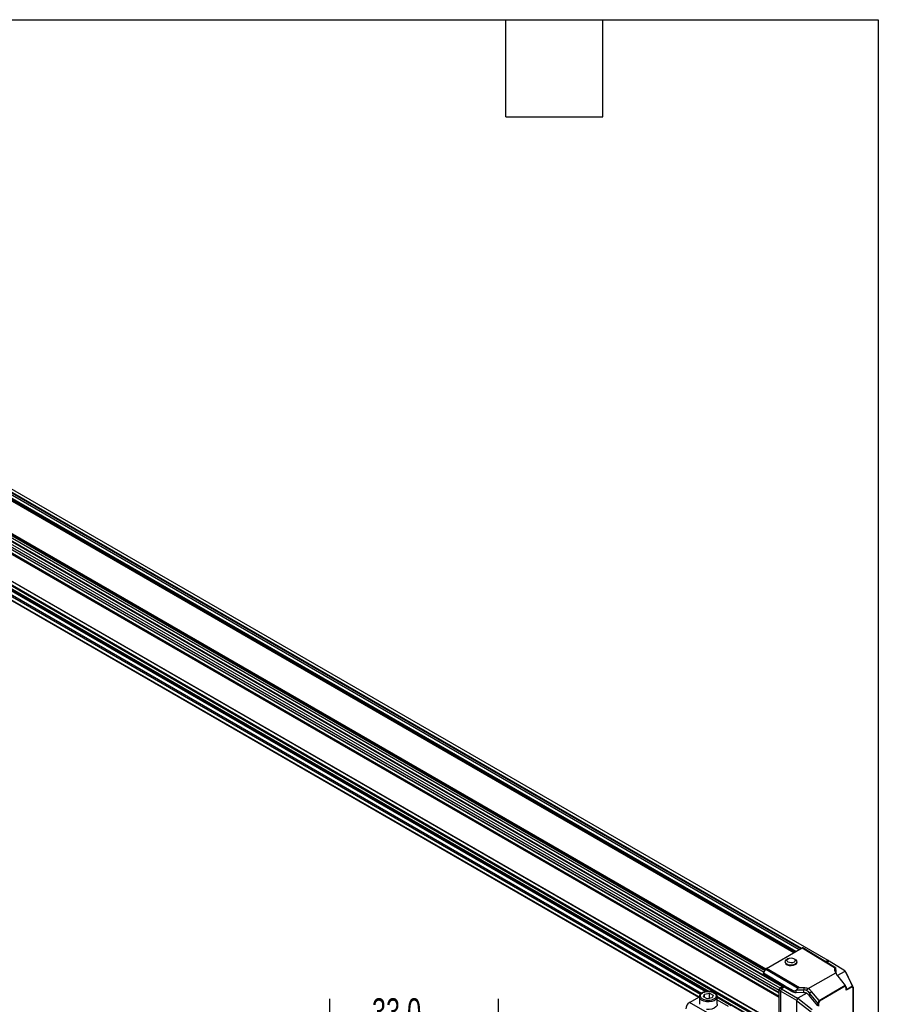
# Model space of a CAD drawing. Header units: millimetres. Extents: x 16 to 683, y 16 to 524.
# Tile 11 of 11: x 514 to 683, y 331 to 524. Entities that reach past the tile are written whole.
import ezdxf

# ---------------------------------------------------------------- set-up
doc = ezdxf.new("R2010")
doc.units = ezdxf.units.MM
doc.header["$LTSCALE"] = 2.5
doc.layers.add('DIMENSIONS', color=140, linetype='Continuous', lineweight=25)
doc.layers.add('TEXT', color=140, linetype='Continuous', lineweight=25)
doc.styles.add('SLDTEXTSTYLE0', font='TXT', dxfattribs={"width": 0.7})
doc.dimstyles.new('SLDDIMSTYLE2', dxfattribs={"dimtxt": 5.39502, "dimasz": 8.255, "dimexe": 0, "dimexo": 0.0625, "dimgap": 1.348755, "dimtad": 0, "dimtih": 1, "dimtoh": 1, "dimrnd": 1e-09, "dimzin": 4, "dimdsep": 46, "dimtxsty": 'SLDTEXTSTYLE0', "dimsah": 1, "dimcen": 0.09, "dimadec": 0, "dimazin": 1, "dimtfac": 1, "dimtmove": 0, "dimatfit": 0, "dimfxl": 0, "dimfrac": 2, "dimtolj": 1, "dimtzin": 12, "dimarcsym": 0})

# ---------------------------------------------------------------- blocks, each defined once
blk = doc.blocks.new('_D_9')
at = {"layer": 'DIMENSIONS'}
for p, q in [((575.17, 285.72), (575.17, 332.05)), ((608.18, 285.72), (608.18, 332.05)), ((575.17, 324.12), (559.3, 324.12)), ((583.4, 324.12), (581.59, 324.12)), ((581.59, 324.12), (581.59, 315.54)), ((599.44, 324.12), (601.25, 324.12)), ((601.25, 324.12), (601.25, 315.54)), ((608.18, 324.12), (624.05, 324.12)), ((581.59, 315.54), (583.4, 315.54)), ((601.25, 315.54), (599.44, 315.54))]:
    blk.add_line(p, q, dxfattribs=at)
for points in [[(575.17, 324.12), (566.92, 325.39), (566.92, 322.85)], [(608.18, 324.12), (616.43, 322.85), (616.43, 325.39)]]:
    blk.add_solid(points, dxfattribs=at)
at = {"layer": 'DIMENSIONS', "char_height": 5.292, "attachment_point": 1, "style": 'SLDTEXTSTYLE0'}
for s, insert in [('33.0', (583.4, 332.15)), ('1.30', (583.4, 322.36))]:
    blk.add_mtext(s, dxfattribs=dict(at, insert=insert))

msp = doc.modelspace()

# ---------------------------------------------------------------- linework, layer by layer
for p, q in [((377.378, 498.718), (663.167, 333.736)), ((377.378, 498.259), (663.167, 333.276)), ((377.481, 498.199), (663.211, 333.251)), ((377.548, 499.157), (663.337, 334.174)), ((377.378, 497.34), (663.167, 332.358)), ((377.481, 497.519), (663.211, 332.57)), ((377.378, 492.033), (663.167, 327.05)), ((377.481, 491.973), (663.211, 327.025)), ((377.378, 491.114), (663.167, 326.132)), ((377.481, 491.293), (663.211, 326.344)), ((400.874, 486.272), (663.841, 334.465)), ((663.882, 334.469), (400.967, 486.247)), ((415.618, 486.137), (666.458, 341.33)), ((666.482, 341.344), (415.642, 486.151)), ((387.938, 484.457), (649.403, 333.516)), ((387.954, 484.307), (649.15, 333.522)), ((415.312, 485.893), (666.093, 341.12)), ((415.312, 485.888), (666.089, 341.117)), ((415.341, 485.977), (666.181, 341.171)), ((415.459, 486.045), (666.299, 341.239)), ((418.55, 485.176), (667.091, 341.696)), ((419.006, 485.338), (667.46, 341.909)), ((420.874, 484.396), (667.578, 341.977)), ((421.494, 484.619), (672.719, 339.59)), ((409.372, 482.523), (660.424, 337.594)), ((409.483, 482.595), (660.483, 337.696)), ((409.641, 482.687), (660.562, 337.833)), ((660.574, 337.855), (409.666, 482.701)), ((389.043, 481.537), (647.432, 332.372)), ((389.104, 481.572), (647.493, 332.408)), ((389.693, 481.912), (647.758, 332.935)), ((389.988, 482.082), (647.968, 333.154)), ((391.308, 482.086), (648.743, 333.472)), ((391.375, 482.217), (648.977, 333.507)), ((409.323, 482.126), (660.24, 337.275)), ((660.716, 338.015), (667.68, 342.035)), ((667.68, 342.035), (674.026, 338.19)), ((674.058, 338.258), (667.805, 342.048)), ((667.805, 342.048), (668.269, 341.78)), ((668.269, 341.78), (672.394, 339.281)), ((664.975, 339.925), (664.743, 339.801)), ((666.32, 339.777), (666.093, 339.908)), ((672.291, 339.343), (672.719, 339.59)), ((672.719, 339.59), (672.842, 339.415)), ((660.126, 337.079), (660.591, 337.884)), ((660.591, 337.884), (666.933, 334.148)), ((667.152, 334.225), (660.716, 338.015)), ((664.379, 339.318), (664.378, 339.251)), ((666.669, 339.216), (666.67, 339.283)), ((672.344, 339.311), (672.683, 339.507)), ((672.394, 339.281), (674.083, 338.257)), ((673.015, 339.421), (672.579, 339.169)), ((672.923, 339.368), (672.683, 339.507)), ((676.086, 337.521), (673.015, 339.421)), ((674.026, 338.19), (674.068, 337.658)), ((674.216, 338.168), (674.058, 338.258)), ((674.068, 337.658), (674.27, 337.378)), ((674.216, 338.168), (674.209, 338.175)), ((674.216, 338.168), (674.27, 337.378)), ((660.083, 336.934), (664.208, 334.435)), ((660.083, 336.662), (660.083, 336.934)), ((664.251, 334.58), (660.126, 337.079)), ((668.911, 334.06), (674.276, 337.157)), ((674.588, 336.608), (676.101, 337.482)), ((674.673, 336.488), (676.14, 334.644)), ((676.101, 337.482), (676.086, 337.521)), ((676.26, 337.277), (676.086, 337.521)), ((676.101, 337.482), (677.537, 334.517)), ((676.26, 337.277), (676.297, 337.209)), ((677.725, 334.26), (676.297, 337.209)), ((663.167, 333.736), (663.337, 334.174)), ((663.167, 333.276), (663.167, 333.736)), ((663.211, 333.716), (663.372, 334.132)), ((663.337, 334.174), (663.841, 334.465)), ((663.372, 334.132), (663.899, 334.436)), ((663.624, 333.986), (663.372, 334.132)), ((663.631, 334.003), (663.46, 333.565)), ((664.208, 334.337), (663.631, 334.003)), ((663.631, 334.003), (666.811, 332.167)), ((663.899, 334.436), (663.913, 334.444)), ((664.154, 334.305), (663.913, 334.444)), ((664.208, 334.435), (665.677, 333.604)), ((664.208, 334.435), (664.208, 334.337)), ((665.677, 333.489), (664.208, 334.337)), ((665.997, 333.593), (664.251, 334.58)), ((666.678, 333.821), (666.497, 333.727)), ((666.497, 333.275), (666.497, 333.727)), ((666.678, 333.821), (666.933, 334.148)), ((666.678, 333.821), (668.054, 333.789)), ((668.062, 334.191), (667.152, 334.225)), ((668.062, 334.191), (668.054, 333.789)), ((668.054, 333.223), (668.054, 333.789)), ((676.15, 334.628), (671.044, 331.681)), ((676.151, 334.535), (671.104, 331.621)), ((676.351, 334.352), (676.143, 334.641)), ((676.335, 334.28), (676.151, 334.535)), ((677.538, 334.423), (676.335, 333.729)), ((676.335, 333.729), (676.335, 334.28)), ((677.537, 334.517), (676.359, 333.837)), ((676.359, 333.811), (676.359, 334.327)), ((677.731, 334.246), (677.537, 334.517)), ((677.71, 334.183), (677.538, 334.423)), ((677.71, 329.429), (677.71, 334.183)), ((677.734, 329.463), (677.734, 334.23)), ((645.626, 331.33), (647.559, 332.446)), ((647.559, 332.436), (647.559, 330.973)), ((648.368, 332.436), (648.583, 332.992)), ((649.094, 332.051), (648.368, 332.436)), ((648.583, 332.992), (649.525, 333.162)), ((648.583, 332.322), (648.583, 332.992)), ((649.525, 332.141), (649.076, 332.06)), ((650.035, 332.221), (649.094, 332.051)), ((649.525, 333.162), (650.251, 332.776)), ((649.525, 332.141), (649.525, 333.162)), ((649.543, 332.132), (649.525, 332.141)), ((650.251, 332.776), (650.035, 332.221)), ((650.994, 332.598), (663.167, 325.57)), ((651.059, 332.44), (651.014, 332.619)), ((651.059, 330.973), (651.059, 332.436)), ((651.059, 332.419), (663.253, 325.38)), ((653.795, 330.705), (651.059, 332.284)), ((651.059, 331.867), (653.227, 330.616)), ((663.211, 333.251), (663.167, 333.276)), ((663.167, 332.358), (663.211, 332.434)), ((663.167, 327.05), (663.167, 332.358)), ((663.463, 333.571), (663.211, 333.716)), ((663.211, 333.251), (663.211, 333.716)), ((663.211, 332.434), (663.211, 333.251)), ((663.211, 327.025), (663.211, 332.434)), ((666.645, 331.726), (663.46, 333.565)), ((663.46, 333.565), (663.46, 325.404)), ((665.677, 333.604), (665.677, 333.489)), ((668.054, 333.223), (666.497, 333.275)), ((666.811, 332.167), (666.645, 331.726)), ((666.878, 332.158), (666.811, 332.167)), ((668.599, 333.151), (666.878, 332.158)), ((666.878, 332.158), (669.657, 329.968)), ((669.147, 333.154), (669.511, 333.508)), ((670.803, 331.177), (669.147, 333.154)), ((669.147, 333.154), (669.147, 332.656)), ((670.803, 330.68), (669.147, 332.656)), ((671.03, 331.694), (669.511, 333.508)), ((650.046, 328.779), (645.626, 331.33)), ((666.645, 331.726), (666.683, 331.659)), ((666.683, 331.659), (669.447, 329.481)), ((666.683, 325.466), (666.683, 331.659)), ((670.803, 330.68), (670.803, 331.177)), ((670.821, 331.163), (671.03, 331.694)), ((671.104, 331.621), (670.92, 331.154)), ((670.92, 331.154), (670.92, 330.603))]:
    msp.add_line(p, q)
at = {"flags": 128}
for points in [[(666.334, 338.817), (665.987, 338.681), (665.577, 338.628), (665.16, 338.666), (664.792, 338.791), (664.523, 338.983), (664.39, 339.219), (664.409, 339.466), (664.579, 339.691), (664.743, 339.801)], [(666.103, 339.227), (665.839, 339.127), (665.528, 339.093), (665.218, 339.133), (664.954, 339.239), (664.778, 339.396), (664.716, 339.579), (664.778, 339.761), (664.954, 339.914), (665.218, 340.015), (665.529, 340.048), (665.839, 340.008), (666.103, 339.902), (666.279, 339.746), (666.341, 339.563), (666.279, 339.381), (666.103, 339.227)], [(666.32, 339.777), (666.406, 339.722), (666.611, 339.504), (666.669, 339.258), (666.572, 339.019), (666.334, 338.817)], [(664.378, 339.251), (664.389, 339.152), (664.522, 338.916), (664.791, 338.723), (665.159, 338.599), (665.576, 338.561), (665.986, 338.613), (666.333, 338.749)], [(663.841, 334.465), (663.852, 334.47), (663.862, 334.472), (663.872, 334.472), (663.881, 334.47), (663.888, 334.465), (663.894, 334.457), (663.898, 334.447), (663.899, 334.436)], [(648.927, 331.45), (648.418, 331.567), (647.997, 331.768), (647.703, 332.035), (647.567, 332.341), (647.559, 332.436)], [(651.059, 332.436), (651.017, 332.216), (650.816, 331.922), (650.467, 331.678), (650.004, 331.509), (649.474, 331.43), (648.927, 331.45)], [(651.025, 332.635), (651.052, 332.531), (651.059, 332.436)], [(651.059, 330.973), (651.017, 330.753), (650.816, 330.459), (650.467, 330.215), (650.004, 330.046), (649.474, 329.967), (648.927, 329.987)]]:
    msp.add_lwpolyline(points, dxfattribs=at)
for centre, radius, start, end in [((666.125, 339.253), 0.545, 292.46863, 356.07182), ((674.892, 337.427), 0.625, 184.54587, 213.01187), ((667.996, 331.022), 2.768, 78.27852, 88.79203), ((646.489, 329.982), 1.601, 122.60548, 177.39452)]:
    msp.add_arc(centre, radius, start, end)
for centre, major_axis, ratio, start_param, end_param in [((667.68, 341.831), (0.125, 0.217), 0.5773087, 6.283041, 7.068313), ((660.716, 337.811), (0.125, 0.217), 0.5774544, 0.7852537, 1.5705257), ((674.179, 337.893), (-0.138, 0.368), 0.1834378, 6.0666614, 6.8519334), ((675.922, 337.69), (1.855, -0.029), 0.5872743, 3.1972404, 3.608959), ((672.96, 338.913), (1.25, -0.74), 0.0104875, 0.0453411, 0.4604537), ((666.546, 335.214), (0.867, 1.541), 0.5843264, 3.4540411, 3.8691537), ((667.307, 333.929), (0.389, -0.195), 0.5718515, 2.2428965, 3.0281685), ((667.976, 333.103), (1.855, -0.029), 0.5872743, 1.1216049, 1.5333232), ((676.092, 334.569), (0.0199, 0.0929), 0.698955, 4.4906482, 5.5503982), ((676.276, 334.314), (0.0813, 0.0262), 0.698919, 5.2760057, 6.5562002), ((676.276, 333.763), (0.059, 0.102), 0.5773346, 4.7124296, 5.4978278), ((677.479, 334.457), (0.0201, 0.0929), 0.6987116, 4.4917011, 5.5529422), ((677.651, 334.217), (0.0813, 0.0261), 0.6986755, 5.2770587, 6.3393029), ((666.546, 334.008), (1.25, -0.019), 0.5872749, 3.9534793, 4.6822886), ((667.989, 332.246), (1.667, -0.026), 0.5872749, 1.2052597, 1.540696), ((667.989, 331.951), (1.419, -1.246), 0.7014548, 1.3549777, 1.7483511), ((670.861, 331.328), (0.034, 0.166), 0.4573465, 2.7920477, 3.0651964), ((670.861, 331.188), (0.0831, -0.0157), 0.4080966, 4.2947941, 5.5749885), ((671.045, 331.655), (0.0667, -0.0574), 0.2214022, 0.7082374, 1.7679874)]:
    msp.add_ellipse(centre, major_axis=major_axis, ratio=ratio, start_param=start_param, end_param=end_param)
for points in [[(660.126, 337.079), (660.099, 337.032), (660.083, 336.978), (660.083, 336.934)], [(674.258, 337.225), (674.263, 337.202), (674.269, 337.18), (674.276, 337.157)], [(664.208, 334.435), (664.208, 334.479), (664.224, 334.533), (664.251, 334.58)], [(668.796, 334.072), (668.723, 333.955), (668.646, 333.84), (668.558, 333.732)], [(668.558, 333.732), (668.781, 333.569), (668.98, 333.372), (669.147, 333.154)], [(668.911, 334.06), (668.873, 334.064), (668.835, 334.068), (668.796, 334.072)]]:
    msp.add_open_spline(points, degree=3)
for points, knots in [([(674.368, 337.087), (674.358, 337.098), (674.346, 337.111), (674.335, 337.125), (674.323, 337.14), (674.31, 337.156), (674.297, 337.173), (674.284, 337.189), (674.271, 337.207), (674.258, 337.225)], [0.0000000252, 0.0000000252, 0.0000000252, 0.0000000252, 0.0003261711, 0.0003261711, 0.0003261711, 0.0006766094, 0.0006766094, 0.0006766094, 0.0010275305, 0.0010275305, 0.0010275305, 0.0010275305]), ([(674.276, 337.157), (674.305, 337.086), (674.338, 337.016), (674.456, 336.789), (674.557, 336.634), (674.673, 336.488)], [1.58824962, 1.58824962, 1.58824962, 1.58824962, 1.70087123, 1.70087123, 1.95544914, 1.95544914, 1.95544914, 1.95544914]), ([(674.588, 336.608), (674.545, 336.685), (674.458, 336.841), (674.399, 337.004), (674.368, 337.087)], [0, 0, 0, 0, 0.4919784, 1, 1, 1, 1]), ([(669.511, 333.508), (669.391, 333.652), (669.256, 333.786), (669.046, 333.961), (668.979, 334.012), (668.911, 334.06)], [4.32773281, 4.32773281, 4.32773281, 4.32773281, 4.58231072, 4.58231072, 4.69493569, 4.69493569, 4.69493569, 4.69493569]), ([(676.14, 334.644), (676.142, 334.642), (676.146, 334.637), (676.149, 334.631), (676.15, 334.628)], [0, 0, 0, 0, 0.51135369, 1, 1, 1, 1]), ([(677.725, 334.26), (677.726, 334.257), (677.729, 334.252), (677.73, 334.248), (677.731, 334.246)], [0, 0, 0, 0, 0.5163579, 1, 1, 1, 1]), ([(647.957, 333.119), (647.896, 333.072), (647.739, 332.951), (647.593, 332.714), (647.57, 332.525), (647.559, 332.432)], [0, 0, 0, 0, 0.2472989, 0.6286339, 1, 1, 1, 1]), ([(648.973, 331.738), (648.848, 331.754), (648.709, 331.781), (648.421, 331.873), (648.271, 331.938), (648.071, 332.073), (648.008, 332.124), (647.901, 332.239), (647.856, 332.302), (647.791, 332.436), (647.772, 332.508), (647.765, 332.654), (647.777, 332.728), (647.833, 332.873), (647.877, 332.943), (647.991, 333.073), (648.061, 333.133), (648.219, 333.239), (648.306, 333.285), (648.488, 333.362), (648.582, 333.393), (648.863, 333.466), (649.047, 333.488), (649.375, 333.5), (649.52, 333.491), (649.646, 333.475)], [0, 0, 0, 0, 0.125, 0.125, 0.25, 0.25, 0.3125, 0.3125, 0.375, 0.375, 0.4375, 0.4375, 0.5, 0.5, 0.5625, 0.5625, 0.625, 0.625, 0.6875, 0.6875, 0.75, 0.75, 0.875, 0.875, 1, 1, 1, 1]), ([(649.675, 333.51), (649.477, 333.524), (649.161, 333.545), (648.719, 333.476), (648.367, 333.368), (648.098, 333.245), (647.987, 333.146), (647.957, 333.119)], [0, 0, 0, 0, 0.3103237, 0.4958037, 0.700318, 0.9205385, 1, 1, 1, 1]), ([(649.646, 333.475), (649.771, 333.459), (649.91, 333.431), (650.198, 333.34), (650.348, 333.275), (650.548, 333.139), (650.61, 333.088), (650.718, 332.974), (650.763, 332.911), (650.827, 332.776), (650.847, 332.705), (650.854, 332.559), (650.842, 332.484), (650.786, 332.34), (650.742, 332.269), (650.628, 332.139), (650.557, 332.079), (650.4, 331.973), (650.312, 331.927), (650.131, 331.85), (650.037, 331.819), (649.756, 331.746), (649.572, 331.724), (649.244, 331.712), (649.098, 331.721), (648.973, 331.738)], [0, 0, 0, 0, 0.125, 0.125, 0.25, 0.25, 0.3125, 0.3125, 0.375, 0.375, 0.4375, 0.4375, 0.5, 0.5, 0.5625, 0.5625, 0.625, 0.625, 0.6875, 0.6875, 0.75, 0.75, 0.875, 0.875, 1, 1, 1, 1]), ([(649.682, 333.493), (649.68, 333.5), (649.675, 333.517), (649.661, 333.508), (649.651, 333.486), (649.646, 333.475)], [0, 0, 0, 0, 0.2901271, 0.6588884, 1, 1, 1, 1]), ([(651.014, 332.619), (651.004, 332.674), (650.968, 332.865), (650.696, 333.141), (650.24, 333.401), (649.857, 333.475), (649.675, 333.51)], [0, 0, 0, 0, 0.1220257, 0.4196107, 0.7232596, 1, 1, 1, 1]), ([(665.997, 333.593), (665.937, 333.593), (665.88, 333.593), (665.774, 333.596), (665.724, 333.599), (665.677, 333.604)], [0, 0, 0, 0, 0.5, 0.5, 1, 1, 1, 1]), ([(648.973, 331.738), (648.968, 331.724), (648.962, 331.705), (648.951, 331.66), (648.945, 331.633), (648.936, 331.577), (648.933, 331.548), (648.928, 331.494), (648.927, 331.47), (648.927, 331.45)], [0, 0, 0, 0, 0.25, 0.25, 0.5, 0.5, 0.75, 0.75, 1, 1, 1, 1]), ([(671.044, 331.681), (671.042, 331.683), (671.037, 331.687), (671.032, 331.692), (671.03, 331.694)], [0, 0, 0, 0, 0.4886465, 1, 1, 1, 1])]:
    msp.add_open_spline(points, degree=3, knots=knots)
at = {"layer": 'TEXT'}
for p, q in [((15.875, 523.875), (682.625, 523.875)), ((609.6, 504.825), (609.6, 523.875)), ((628.65, 504.825), (628.65, 523.875)), ((682.625, 523.875), (682.625, 15.875)), ((609.6, 504.825), (628.65, 504.825))]:
    msp.add_line(p, q, dxfattribs=at)

# ---------------------------------------------------------------- dimensions: what is measured, and where the dimension line sits
at = {"layer": 'DIMENSIONS'}
dim = msp.add_linear_dim(base=(608.1795, 324.1169), p1=(575.1739, 282.549), p2=(608.1795, 282.549), angle=0, dimstyle='SLDDIMSTYLE2', dxfattribs=at)
dim.commit()
dim.dimension.update_dxf_attribs({"geometry": '_D_9', "text_midpoint": (591.42, 324.1169), "dimtype": 160})

doc.saveas('drawing.dxf')
